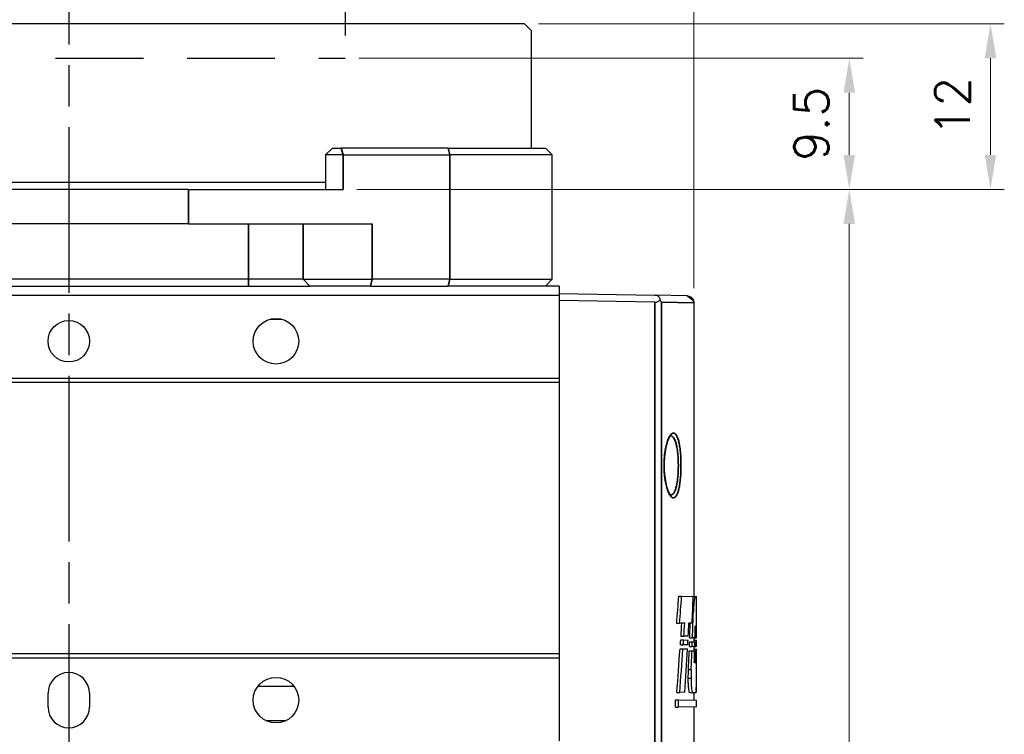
# Model space of a CAD drawing. Header units: millimetres. Extents: x 399 to 6076, y -1991 to 1602.
# Tile 85 of 256: x 4641 to 4712, y -1100 to -1048. Entities that reach past the tile are written whole.
import ezdxf

# ---------------------------------------------------------------- set-up
doc = ezdxf.new("R2010")
doc.units = ezdxf.units.MM
doc.linetypes.add('AM_ISO08W050', pattern=[18, 12, -1.5, 3, -1.5])
doc.linetypes.add('HIDDEN', pattern=[9.525, 6.35, -3.175])
for name, color, linetype, lineweight in [('AM_5', 3, 'Continuous', 25), ('AM_7', 4, 'AM_ISO08W050', 25), ('可見 (ISO)', 7, 'Continuous', 25), ('窄部可見 (ISO)', 7, 'Continuous', 35)]:
    doc.layers.add(name, color=color, linetype=linetype, lineweight=lineweight)
doc.styles.add('尺寸標註', font='romans.shx', dxfattribs={"bigfont": 'CHINESET.SHX'})
doc.dimstyles.new('CNS1$0', dxfattribs={"dimtxt": 2.5, "dimasz": 2.5, "dimexe": 1, "dimexo": 1, "dimgap": 1.5, "dimtad": 1, "dimtoh": 1, "dimdec": 1, "dimdsep": 46, "dimtxsty": '尺寸標註', "dimcen": 0, "dimclrd": 2, "dimclre": 2, "dimclrt": 1, "dimadec": 0, "dimazin": 2, "dimtp": 0.1, "dimtm": 0.1, "dimtfac": 0.71, "dimtdec": 1, "dimtmove": 0, "dimatfit": 0, "dimfxl": 0, "dimlwd": 13, "dimlwe": 13, "dimarcsym": 0})

# ---------------------------------------------------------------- blocks, each defined once
blk = doc.blocks.new('*D346')
at = {"layer": 'AM_5', "color": 2, "lineweight": 13}
for p, q in [((4644.155, -1036.644), (4644.155, -1022.644)), ((4689.402, -1067.29), (4689.402, -1022.644)), ((4646.655, -1023.644), (4686.902, -1023.644))]:
    blk.add_line(p, q, dxfattribs=at)
at = {"layer": 'AM_5', "color": 2}
for points in [[(4646.655, -1023.228), (4646.655, -1024.061), (4644.155, -1023.644)], [(4686.902, -1023.228), (4686.902, -1024.061), (4689.402, -1023.644)]]:
    blk.add_solid(points, dxfattribs=at)
at = {"layer": 'Defpoints', "color": 0}
for p in [(4689.402, -1023.644), (4644.155, -1037.644), (4689.402, -1068.29)]:
    blk.add_point(p, dxfattribs=at)
at = {"layer": 'AM_5', "color": 1, "insert": (4666.778, -1020.894), "char_height": 2.5, "attachment_point": 5, "style": '尺寸標註'}
blk.add_mtext('45.2', dxfattribs=at)
blk = doc.blocks.new('*D347')
at = {"layer": 'AM_5', "color": 2, "lineweight": 13}
for p, q in [((4602.155, -1067.107), (4602.155, -1012.644)), ((4689.402, -1067.29), (4689.402, -1012.644)), ((4604.655, -1013.644), (4686.902, -1013.644))]:
    blk.add_line(p, q, dxfattribs=at)
at = {"layer": 'AM_5', "color": 2}
for points in [[(4604.655, -1013.228), (4604.655, -1014.061), (4602.155, -1013.644)], [(4686.902, -1013.228), (4686.902, -1014.061), (4689.402, -1013.644)]]:
    blk.add_solid(points, dxfattribs=at)
at = {"layer": 'Defpoints', "color": 0}
for p in [(4689.402, -1013.644), (4602.155, -1068.107), (4689.402, -1068.29)]:
    blk.add_point(p, dxfattribs=at)
at = {"layer": 'AM_5', "color": 1, "insert": (4645.778, -1010.894), "char_height": 2.5, "attachment_point": 5, "style": '尺寸標註'}
blk.add_mtext('87.2', dxfattribs=at)
blk = doc.blocks.new('*D348')
at = {"layer": 'AM_5', "color": 2, "lineweight": 13}
for p, q in [((4572.085, -1069.994), (4572.085, -1000.144)), ((4689.402, -1067.29), (4689.402, -1000.144)), ((4686.902, -1001.144), (4574.585, -1001.144))]:
    blk.add_line(p, q, dxfattribs=at)
at = {"layer": 'AM_5', "color": 2}
for points in [[(4574.585, -1000.728), (4574.585, -1001.561), (4572.085, -1001.144)], [(4686.902, -1000.728), (4686.902, -1001.561), (4689.402, -1001.144)]]:
    blk.add_solid(points, dxfattribs=at)
at = {"layer": 'Defpoints', "color": 0}
for p in [(4572.085, -1001.144), (4689.402, -1068.29), (4572.085, -1070.994)]:
    blk.add_point(p, dxfattribs=at)
at = {"layer": 'AM_5', "color": 1, "insert": (4630.743, -998.394), "char_height": 2.5, "attachment_point": 5, "style": '尺寸標註'}
blk.add_mtext('117.3', dxfattribs=at)
blk = doc.blocks.new('*D349')
at = {"layer": 'AM_5', "color": 2, "lineweight": 13}
for p, q in [((4665.007, -1060.144), (4701.655, -1060.144)), ((4700.655, -1146.644), (4700.655, -1062.644)), ((4664.134, -1149.144), (4701.655, -1149.144))]:
    blk.add_line(p, q, dxfattribs=at)
at = {"layer": 'AM_5', "color": 2}
for points in [[(4700.238, -1062.644), (4701.072, -1062.644), (4700.655, -1060.144)], [(4700.238, -1146.644), (4701.072, -1146.644), (4700.655, -1149.144)]]:
    blk.add_solid(points, dxfattribs=at)
at = {"layer": 'Defpoints', "color": 0}
for p in [(4664.007, -1060.144), (4700.655, -1060.144), (4663.134, -1149.144)]:
    blk.add_point(p, dxfattribs=at)
at = {"layer": 'AM_5', "color": 1, "insert": (4697.905, -1104.644), "char_height": 2.5, "attachment_point": 5, "rotation": 90, "style": '尺寸標註'}
blk.add_mtext('89', dxfattribs=at)
blk = doc.blocks.new('*D411')
at = {"layer": 'AM_5', "color": 2, "lineweight": 13}
for p, q in [((4665.155, -1050.644), (4701.655, -1050.644)), ((4700.655, -1057.644), (4700.655, -1053.144)), ((4665.007, -1060.144), (4701.655, -1060.144))]:
    blk.add_line(p, q, dxfattribs=at)
at = {"layer": 'AM_5', "color": 2}
for points in [[(4700.238, -1053.144), (4701.072, -1053.144), (4700.655, -1050.644)], [(4700.238, -1057.644), (4701.072, -1057.644), (4700.655, -1060.144)]]:
    blk.add_solid(points, dxfattribs=at)
at = {"layer": 'Defpoints', "color": 0}
for p in [(4664.155, -1050.644), (4700.655, -1050.644), (4664.007, -1060.144)]:
    blk.add_point(p, dxfattribs=at)
at = {"layer": 'AM_5', "color": 1, "insert": (4697.905, -1055.394), "char_height": 2.5, "attachment_point": 5, "rotation": 90, "style": '尺寸標註'}
blk.add_mtext('9.5', dxfattribs=at)
blk = doc.blocks.new('*D412')
at = {"layer": 'AM_5', "color": 2, "lineweight": 13}
for p, q in [((4678.155, -1048.144), (4711.877, -1048.144)), ((4710.877, -1057.644), (4710.877, -1050.644)), ((4665.007, -1060.144), (4711.877, -1060.144))]:
    blk.add_line(p, q, dxfattribs=at)
at = {"layer": 'AM_5', "color": 2}
for points in [[(4710.46, -1050.644), (4711.294, -1050.644), (4710.877, -1048.144)], [(4710.46, -1057.644), (4711.294, -1057.644), (4710.877, -1060.144)]]:
    blk.add_solid(points, dxfattribs=at)
at = {"layer": 'Defpoints', "color": 0}
for p in [(4677.155, -1048.144), (4710.877, -1048.144), (4664.007, -1060.144)]:
    blk.add_point(p, dxfattribs=at)
at = {"layer": 'AM_5', "color": 1, "insert": (4708.127, -1054.144), "char_height": 2.5, "attachment_point": 5, "rotation": 90, "style": '尺寸標註'}
blk.add_mtext('12', dxfattribs=at)

msp = doc.modelspace()

# ---------------------------------------------------------------- linework, layer by layer
at = {"color": 7, "linetype": 'HIDDEN'}
for p in [(4664.155, -1042.644), (4624.155, -1050.644)]:
    msp.add_line(p, (4664.155, -1050.644), dxfattribs=at)
at = {"layer": 'AM_7'}
msp.add_line((4644.155, -1037.644), (4644.155, -1127.254), dxfattribs=at)
at = {"layer": '可見 (ISO)'}
for p, q in [((4677.155, -1048.144), (4611.155, -1048.144)), ((4677.155, -1048.144), (4677.655, -1048.644)), ((4677.655, -1057.144), (4677.655, -1048.644)), ((4663.248, -1057.144), (4662.748, -1057.644)), ((4664.007, -1057.644), (4662.748, -1057.644)), ((4662.748, -1057.644), (4662.748, -1060.144)), ((4663.248, -1057.144), (4663.877, -1057.144)), ((4671.614, -1057.144), (4663.877, -1057.144)), ((4664.007, -1057.644), (4671.743, -1057.644)), ((4671.614, -1057.144), (4678.655, -1057.144)), ((4679.155, -1057.644), (4671.743, -1057.644)), ((4679.155, -1057.644), (4678.655, -1057.144)), ((4679.155, -1066.644), (4679.155, -1057.644)), ((4662.748, -1059.644), (4625.562, -1059.644)), ((4652.825, -1060.144), (4635.485, -1060.144)), ((4652.825, -1060.144), (4664.007, -1060.144)), ((4652.825, -1062.644), (4635.485, -1062.644)), ((4652.825, -1062.644), (4666.119, -1062.644)), ((4657.155, -1066.644), (4631.155, -1066.644)), ((4661.119, -1066.644), (4657.155, -1066.644)), ((4661.119, -1066.644), (4666.119, -1066.644)), ((4671.743, -1066.644), (4666.119, -1066.644)), ((4671.743, -1066.644), (4679.155, -1066.644)), ((4679.155, -1066.644), (4678.655, -1067.144)), ((4631.155, -1067.144), (4657.155, -1067.144)), ((4657.155, -1067.144), (4661.615, -1067.144)), ((4665.989, -1067.144), (4661.615, -1067.144)), ((4665.989, -1067.144), (4671.614, -1067.144)), ((4678.655, -1067.144), (4671.614, -1067.144)), ((4679.655, -1067.144), (4678.655, -1067.144)), ((4679.655, -1067.144), (4679.655, -1067.841)), ((4679.655, -1067.841), (4607.655, -1067.841)), ((4679.655, -1067.694), (4686.585, -1067.815)), ((4679.655, -1067.841), (4679.655, -1073.841)), ((4686.585, -1068.315), (4679.655, -1068.194)), ((4688.914, -1067.856), (4686.585, -1067.815)), ((4689.405, -1068.356), (4689.405, -1089.638)), ((4679.655, -1073.841), (4607.655, -1073.841)), ((4679.655, -1073.841), (4679.655, -1074.141)), ((4679.655, -1074.141), (4607.655, -1074.141)), ((4679.655, -1074.141), (4679.655, -1093.794)), ((4688.311, -1089.618), (4688.516, -1089.622)), ((4688.516, -1089.622), (4689.353, -1089.637)), ((4689.353, -1089.637), (4689.487, -1089.639)), ((4689.487, -1089.639), (4689.603, -1089.641)), ((4689.605, -1092.474), (4689.605, -1089.769)), ((4689.314, -1090.745), (4689.368, -1090.745)), ((4688.164, -1091.58), (4688.371, -1091.576)), ((4688.739, -1091.569), (4688.371, -1091.576)), ((4689.283, -1091.56), (4689.051, -1091.564)), ((4689.575, -1091.775), (4689.501, -1091.776)), ((4688.473, -1092.511), (4688.678, -1092.507)), ((4689.003, -1092.502), (4688.678, -1092.507)), ((4689.482, -1092.625), (4689.302, -1092.628)), ((4689.482, -1092.625), (4689.564, -1092.623)), ((4689.605, -1092.623), (4689.564, -1092.623)), ((4688.427, -1093.14), (4688.633, -1093.136)), ((4688.452, -1092.778), (4688.657, -1092.781)), ((4688.966, -1093.13), (4688.633, -1093.136)), ((4688.657, -1092.781), (4688.984, -1092.787)), ((4689.079, -1093.26), (4689.281, -1093.256)), ((4689.092, -1092.92), (4689.294, -1092.924)), ((4689.1, -1092.631), (4689.302, -1092.628)), ((4689.467, -1093.253), (4689.281, -1093.256)), ((4689.294, -1092.924), (4689.475, -1092.927)), ((4689.405, -1092.626), (4689.405, -1092.926)), ((4689.405, -1092.794), (4689.591, -1092.798)), ((4689.405, -1093.254), (4689.405, -1093.575)), ((4689.467, -1093.253), (4689.556, -1093.251)), ((4689.475, -1092.927), (4689.561, -1092.929)), ((4689.604, -1093.25), (4689.556, -1093.251)), ((4689.561, -1092.929), (4689.605, -1092.929)), ((4679.655, -1093.794), (4607.655, -1093.794)), ((4679.655, -1093.794), (4679.655, -1094.094)), ((4688.404, -1093.426), (4688.609, -1093.43)), ((4688.609, -1093.43), (4688.947, -1093.436)), ((4689.067, -1093.569), (4689.269, -1093.573)), ((4689.269, -1093.573), (4689.458, -1093.576)), ((4689.405, -1093.444), (4689.588, -1093.447)), ((4689.458, -1093.576), (4689.55, -1093.578)), ((4689.55, -1093.578), (4689.603, -1093.579)), ((4679.655, -1094.094), (4607.655, -1094.094)), ((4679.655, -1094.094), (4679.655, -1100.094)), ((4689.436, -1094.416), (4689.535, -1094.418)), ((4689.011, -1094.928), (4689.213, -1094.929)), ((4689.002, -1095.56), (4689.204, -1095.561)), ((4642.655, -1097.644), (4642.655, -1096.644)), ((4645.655, -1096.644), (4645.655, -1097.644)), ((4688.175, -1096.585), (4688.381, -1096.581)), ((4688.763, -1096.574), (4688.381, -1096.581)), ((4689.318, -1096.616), (4689.117, -1096.619)), ((4689.549, -1096.612), (4689.319, -1096.616)), ((4689.405, -1096.614), (4689.405, -1097.15)), ((4689.559, -1096.561), (4689.604, -1096.56)), ((4688.068, -1097.127), (4688.275, -1097.13)), ((4688.068, -1097.658), (4688.068, -1097.127)), ((4688.275, -1097.13), (4688.275, -1097.655)), ((4688.275, -1097.13), (4689.605, -1097.154)), ((4689.605, -1097.632), (4689.605, -1097.154)), ((4688.068, -1097.658), (4688.275, -1097.655)), ((4689.605, -1097.632), (4688.275, -1097.655)), ((4689.405, -1097.635), (4689.405, -1116.233))]:
    msp.add_line(p, q, dxfattribs=at)
for centre, radius in [((4644.155, -1071.144), 1.5), ((4659.155, -1071.144), 1.65), ((4659.155, -1097.144), 1.65)]:
    msp.add_circle(centre, radius, dxfattribs=at)
for centre, start, end in [((4644.155, -1096.644), 0, 180), ((4644.155, -1097.644), 180, 0)]:
    msp.add_arc(centre, 1.5, start, end, dxfattribs=at)
for centre, major_axis, ratio, start_param, end_param in [((4686.576, -1067.815), (-0.358, 0.361), 0.965693, 2.360557, 3.237574), ((4246.454, -1058.243), (442.267, -25.021), 0.951069, 6.263403, 6.268071), ((4244.393, -1058.227), (444.525, -25.149), 0.951069, 6.263777, 6.268404), ((4212.496, -1077.513), (476.418, 26.953), 0.951069, 6.192818, 6.197057), ((4210.18, -1073.918), (478.719, -27.285), 0.951806, 0.018811, 0.022939), ((4231.969, -1062.689), (456.738, -26.032), 0.951806, 6.274464, 6.276623), ((4229.9, -1062.677), (459.004, -26.161), 0.951806, 6.274785, 6.276933), ((4212.596, -1072.389), (476.301, 27.147), 0.951806, 6.179076, 6.181142), ((4212.16, -1073.921), (476.542, -27.161), 0.951806, 0.018621, 0.020975), ((4201.397, -1084.812), (487.491, 27.785), 0.951806, 6.206565, 6.208391), ((4201.823, -1083.983), (487.066, -27.761), 0.951806, 0.041205, 0.043032), ((4199.902, -1095.092), (488.984, 27.87), 0.951806, 6.228672, 6.22899), ((4643.656, -1061.629), (-0.938, 140.961), 0.324485, 4.484781, 4.487414), ((4643.651, -1061.626), (-0.943, 141.584), 0.3245, 4.485792, 4.48836), ((4643.656, -1072.16), (0.943, 141.576), 0.324483, 4.565882, 4.568332), ((4643.652, -1073.9), (-0.939, 140.967), 0.324499, 4.572462, 4.574891), ((4643.655, -1073.902), (-0.942, 141.578), 0.324488, 4.573096, 4.575464), ((4643.647, -1084.863), (0.942, 141.591), 0.324516, 4.655261, 4.657566), ((4643.654, -1084.109), (-0.942, 141.579), 0.32449, 4.645614, 4.647898), ((4643.656, -1091.337), (-0.855, -223.216), 0.205814, 1.564452, 1.56504), ((4643.658, -1095.072), (0.942, 141.574), 0.324478, 4.727419, 4.729687), ((4643.655, -1061.29), (0.935, -142.232), 0.321589, 1.317912, 1.340768), ((4643.655, -1061.29), (0.94, -142.854), 0.321589, 1.319052, 1.341752), ((4216.893, -1072.47), (472.004, 26.902), 0.951806, 6.16979, 6.176773), ((4215.28, -1074.113), (473.425, -26.983), 0.951806, 0.013684, 0.016697), ((4213.29, -1074.11), (475.611, -27.108), 0.951806, 0.013887, 0.01688), ((4210.225, -1084.899), (478.688, 27.062), 0.950998, 6.202937, 6.204779), ((4210.744, -1084.077), (478.17, -27.033), 0.950998, 0.036675, 0.03852), ((4199.622, -1094.769), (489.264, -27.886), 0.951806, 0.062362, 0.062643), ((4199.619, -1095.005), (489.267, 27.886), 0.951806, 6.222178, 6.226432), ((4199.622, -1094.769), (489.264, -27.886), 0.951806, 0.055971, 0.059557)]:
    msp.add_ellipse(centre, major_axis=major_axis, ratio=ratio, start_param=start_param, end_param=end_param, dxfattribs=at)
for points, knots in [([(4686.966, -1068.142), (4686.964, -1068.103), (4686.956, -1068.064), (4686.925, -1067.989), (4686.902, -1067.953), (4686.841, -1067.894), (4686.806, -1067.87), (4686.738, -1067.84), (4686.708, -1067.831), (4686.647, -1067.819), (4686.616, -1067.816), (4686.585, -1067.815)], [0.00000087, 0.00000087, 0.00000087, 0.00000087, 0.01642997, 0.01642997, 0.03297362, 0.03297362, 0.04733203, 0.04733203, 0.05698009, 0.05698009, 0.06635361, 0.06635361, 0.06635361, 0.06635361]), ([(4687.051, -1068.315), (4687.048, -1068.306), (4687.045, -1068.297), (4687.034, -1068.268), (4687.025, -1068.247), (4687.001, -1068.198), (4686.985, -1068.17), (4686.966, -1068.142)], [-0.0247686, -0.0247686, -0.0247686, -0.0247686, -0.02091448, -0.02091448, -0.01229054, -0.01229054, -0.00000097, -0.00000097, -0.00000097, -0.00000097]), ([(4688.914, -1067.856), (4688.914, -1067.856), (4688.914, -1067.856), (4688.914, -1067.856), (4688.914, -1067.856), (4688.916, -1067.856), (4688.917, -1067.856), (4688.921, -1067.856), (4688.925, -1067.856), (4688.961, -1067.858), (4688.994, -1067.863), (4689.079, -1067.884), (4689.131, -1067.906), (4689.205, -1067.954), (4689.232, -1067.976), (4689.258, -1068.001), (4689.259, -1068.003), (4689.267, -1068.01), (4689.272, -1068.016), (4689.293, -1068.039), (4689.307, -1068.058), (4689.351, -1068.123), (4689.374, -1068.174), (4689.397, -1068.258), (4689.402, -1068.29), (4689.405, -1068.333), (4689.405, -1068.345), (4689.405, -1068.356)], [0, 0, 0, 0, 0.00001337, 0.00001337, 0.00004901, 0.00004901, 0.00042924, 0.00042924, 0.00144321, 0.00144321, 0.01132451, 0.01132451, 0.02775701, 0.02775701, 0.03787048, 0.03787048, 0.03864818, 0.03864818, 0.0409818, 0.0409818, 0.04799743, 0.04799743, 0.06448871, 0.06448871, 0.07409933, 0.07409933, 0.07745578, 0.07745578, 0.07745578, 0.07745578]), ([(4688.914, -1067.856), (4688.914, -1067.856), (4688.914, -1067.856), (4688.914, -1067.856), (4688.914, -1067.856), (4688.914, -1067.856), (4689.405, -1068.122), (4689.405, -1068.356)], [0, 0, 0, 0, 0.00003896, 0.00003896, 0.00005822, 0.00005822, 0.07014915, 0.07014915, 0.07014915, 0.07014915]), ([(4687.741, -1077.998), (4687.741, -1077.998), (4687.735, -1078), (4687.698, -1078.03), (4687.65, -1078.087), (4687.56, -1078.256), (4687.515, -1078.364), (4687.427, -1078.64), (4687.383, -1078.819), (4687.312, -1079.218), (4687.284, -1079.446), (4687.262, -1079.79), (4687.257, -1079.903), (4687.254, -1080.045), (4687.254, -1080.074), (4687.254, -1080.124), (4687.254, -1080.146), (4687.254, -1080.232), (4687.255, -1080.297), (4687.263, -1080.556), (4687.277, -1080.749), (4687.323, -1081.147), (4687.359, -1081.352), (4687.444, -1081.711), (4687.494, -1081.869), (4687.598, -1082.115), (4687.654, -1082.205), (4687.721, -1082.281), (4687.741, -1082.29), (4687.741, -1082.29)], [0.0207169, 0.0207169, 0.0207169, 0.0207169, 0.0486597, 0.0486597, 0.1137949, 0.1137949, 0.1731123, 0.1731123, 0.2422385, 0.2422385, 0.3140264, 0.3140264, 0.3480923, 0.3480923, 0.3567118, 0.3567118, 0.3631759, 0.3631759, 0.3825853, 0.3825853, 0.441293, 0.441293, 0.5111221, 0.5111221, 0.5820149, 0.5820149, 0.6530275, 0.6530275, 0.6994876, 0.6994876, 0.6994876, 0.6994876]), ([(4689.487, -1089.639), (4689.477, -1089.657), (4689.465, -1089.695), (4689.437, -1089.837), (4689.421, -1089.965), (4689.393, -1090.26), (4689.38, -1090.447), (4689.371, -1090.683), (4689.369, -1090.714), (4689.368, -1090.745)], [-0.231066, -0.231066, -0.231066, -0.231066, -0.1883894, -0.1883894, -0.1255662, -0.1255662, -0.0627831, -0.0627831, -0.053411, -0.053411, -0.053411, -0.053411]), ([(4689.605, -1089.769), (4689.605, -1089.747), (4689.605, -1089.728), (4689.605, -1089.669), (4689.604, -1089.646), (4689.603, -1089.641)], [-0.18809261, -0.18809261, -0.18809261, -0.18809261, -0.17584149, -0.17584149, -0.14486418, -0.14486418, -0.14486418, -0.14486418]), ([(4689.117, -1096.619), (4689.104, -1096.62), (4689.089, -1096.596), (4689.061, -1096.5), (4689.048, -1096.428), (4689.026, -1096.26), (4689.017, -1096.154), (4689.004, -1095.922), (4689.001, -1095.796), (4689.001, -1095.639), (4689.001, -1095.6), (4689.002, -1095.56)], [0.1421247, 0.1421247, 0.1421247, 0.1421247, 0.177904, 0.177904, 0.2136834, 0.2136834, 0.2492251, 0.2492251, 0.2847668, 0.2847668, 0.2963185, 0.2963185, 0.2963185, 0.2963185]), ([(4689.204, -1095.561), (4689.203, -1095.6), (4689.203, -1095.639), (4689.203, -1095.678), (4689.203, -1095.796), (4689.206, -1095.921), (4689.219, -1096.153), (4689.228, -1096.258), (4689.249, -1096.425), (4689.263, -1096.497), (4689.29, -1096.593), (4689.305, -1096.616), (4689.319, -1096.616), (4689.319, -1096.616), (4689.319, -1096.616)], [-0.0115197, -0.0115197, -0.0115197, -0.0115197, 0, 0, 0, 0.0354088, 0.0354088, 0.0708176, 0.0708176, 0.1064609, 0.1064609, 0.1421042, 0.1421042, 0.1426401, 0.1426401, 0.1426401, 0.1426401]), ([(4689.549, -1096.612), (4689.555, -1096.59), (4689.56, -1096.558), (4689.573, -1096.431), (4689.579, -1096.303), (4689.588, -1096.007), (4689.591, -1095.821), (4689.593, -1095.599), (4689.594, -1095.581), (4689.594, -1095.563)], [-0.7207878, -0.7207878, -0.7207878, -0.7207878, -0.6892162, -0.6892162, -0.6265587, -0.6265587, -0.563995, -0.563995, -0.5586618, -0.5586618, -0.5586618, -0.5586618])]:
    msp.add_open_spline(points, degree=3, knots=knots, dxfattribs=at)
for points, weights in [([(4658.752, -1069.544), (4659.155, -1069.544), (4659.558, -1069.544)], [2.85453941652, 2.94374377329, 2.85453941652]), ([(4660.467, -1096.144), (4659.155, -1096.144), (4657.843, -1096.144)], [2.88408998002, 4.75874846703, 2.88408998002]), ([(4659.842, -1098.644), (4659.155, -1098.644), (4658.468, -1098.644)], [1.79251403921, 1.97176544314, 1.79251403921])]:
    msp.add_rational_spline(points, weights, degree=2, dxfattribs=at)
for points in [[(4689.002, -1095.56), (4689.004, -1095.351), (4689.007, -1095.14), (4689.011, -1094.928)], [(4689.213, -1094.929), (4689.209, -1095.141), (4689.206, -1095.352), (4689.204, -1095.561)]]:
    msp.add_open_spline(points, degree=3, dxfattribs=at)
at = {"layer": '窄部可見 (ISO)'}
for p, q in [((4664.007, -1057.644), (4663.877, -1057.144)), ((4664.007, -1060.144), (4664.007, -1057.644)), ((4671.743, -1057.644), (4671.614, -1057.144)), ((4671.743, -1057.644), (4671.743, -1066.644)), ((4652.825, -1062.644), (4652.825, -1060.144)), ((4657.155, -1066.644), (4657.155, -1062.644)), ((4661.119, -1062.644), (4661.119, -1066.644)), ((4666.119, -1066.644), (4666.119, -1062.644)), ((4657.155, -1066.644), (4657.155, -1067.144)), ((4661.119, -1066.644), (4661.615, -1067.144)), ((4666.119, -1066.644), (4665.989, -1067.144)), ((4671.743, -1066.644), (4671.614, -1067.144)), ((4686.585, -1115.523), (4686.585, -1068.315)), ((4689.405, -1068.356), (4687.051, -1068.315)), ((4687.051, -1068.315), (4687.051, -1115.523))]:
    msp.add_line(p, q, dxfattribs=at)
for points, knots in [([(4687.248, -1080.372), (4687.243, -1080.215), (4687.243, -1080.056), (4687.254, -1079.746), (4687.264, -1079.593), (4687.293, -1079.296), (4687.313, -1079.151), (4687.359, -1078.881), (4687.386, -1078.754), (4687.447, -1078.518), (4687.48, -1078.412), (4687.55, -1078.222), (4687.588, -1078.137), (4687.665, -1077.997), (4687.704, -1077.941), (4687.785, -1077.854), (4687.825, -1077.825), (4687.945, -1077.781), (4688.024, -1077.81), (4688.166, -1077.982), (4688.231, -1078.126), (4688.312, -1078.414), (4688.336, -1078.524), (4688.38, -1078.761), (4688.398, -1078.889), (4688.445, -1079.298), (4688.465, -1079.608), (4688.477, -1080.228), (4688.471, -1080.547), (4688.442, -1080.992), (4688.429, -1081.137), (4688.397, -1081.41), (4688.378, -1081.537), (4688.335, -1081.773), (4688.31, -1081.883), (4688.255, -1082.074), (4688.226, -1082.157), (4688.129, -1082.368), (4688.057, -1082.453), (4687.941, -1082.493), (4687.902, -1082.492), (4687.822, -1082.461), (4687.781, -1082.431), (4687.701, -1082.343), (4687.661, -1082.286), (4687.584, -1082.144), (4687.547, -1082.059), (4687.477, -1081.868), (4687.444, -1081.761), (4687.384, -1081.525), (4687.357, -1081.396), (4687.288, -1080.991), (4687.258, -1080.687), (4687.248, -1080.372)], [0, 0, 0, 0, 0.00047265, 0.00047265, 0.0009453, 0.0009453, 0.00141795, 0.00141795, 0.0018906, 0.0018906, 0.00236326, 0.00236326, 0.00283591, 0.00283591, 0.00330856, 0.00330856, 0.00378121, 0.00378121, 0.00472651, 0.00472651, 0.00567181, 0.00567181, 0.00614446, 0.00614446, 0.00661711, 0.00661711, 0.00756242, 0.00756242, 0.00850772, 0.00850772, 0.00898037, 0.00898037, 0.00945302, 0.00945302, 0.00992567, 0.00992567, 0.01039832, 0.01039832, 0.01134362, 0.01134362, 0.01181628, 0.01181628, 0.01228893, 0.01228893, 0.01276158, 0.01276158, 0.01323423, 0.01323423, 0.01370688, 0.01370688, 0.01417953, 0.01417953, 0.01512483, 0.01512483, 0.01512483, 0.01512483]), ([(4687.739, -1082.289), (4687.756, -1082.289), (4687.772, -1082.286), (4687.789, -1082.281), (4687.866, -1082.257), (4687.938, -1082.179), (4688.002, -1082.05), (4688.034, -1081.986), (4688.064, -1081.91), (4688.091, -1081.823), (4688.118, -1081.736), (4688.143, -1081.636), (4688.164, -1081.528), (4688.186, -1081.42), (4688.205, -1081.303), (4688.221, -1081.178), (4688.236, -1081.053), (4688.249, -1080.92), (4688.259, -1080.785), (4688.278, -1080.513), (4688.285, -1080.221), (4688.279, -1079.937), (4688.273, -1079.653), (4688.253, -1079.37), (4688.222, -1079.12), (4688.206, -1078.995), (4688.188, -1078.878), (4688.166, -1078.77), (4688.144, -1078.661), (4688.12, -1078.561), (4688.093, -1078.473), (4688.039, -1078.297), (4687.974, -1078.165), (4687.904, -1078.087), (4687.852, -1078.03), (4687.796, -1078), (4687.739, -1077.999)], [0.003263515, 0.003263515, 0.003263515, 0.003263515, 0.003449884, 0.003449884, 0.003449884, 0.004312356, 0.004312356, 0.004312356, 0.004743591, 0.004743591, 0.004743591, 0.005174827, 0.005174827, 0.005174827, 0.005606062, 0.005606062, 0.005606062, 0.006037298, 0.006037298, 0.006037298, 0.006899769, 0.006899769, 0.006899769, 0.00776224, 0.00776224, 0.00776224, 0.008193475, 0.008193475, 0.008193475, 0.008624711, 0.008624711, 0.008624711, 0.009487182, 0.009487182, 0.009487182, 0.010118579, 0.010118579, 0.010118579, 0.010118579])]:
    msp.add_open_spline(points, degree=3, knots=knots, dxfattribs=at)
msp.add_rational_spline([(4687.248, -1080.372), (4687.257, -1080.369), (4687.257, -1080.366)], [1.00000251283, 0.927342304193, 0.880933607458], degree=2, dxfattribs=at)

# ---------------------------------------------------------------- dimensions: what is measured, and where the dimension line sits
at = {"layer": 'AM_5'}
for base, p1, p2, picture, middle in [((4572.085, -1001.144), (4689.402, -1068.29), (4572.085, -1070.994), '*D348', (4630.743, -998.394)), ((4689.402, -1013.644), (4602.155, -1068.107), (4689.402, -1068.29), '*D347', (4645.778, -1010.894)), ((4689.402, -1023.644), (4644.155, -1037.644), (4689.402, -1068.29), '*D346', (4666.778, -1020.894))]:
    dim = msp.add_linear_dim(base=base, p1=p1, p2=p2, dimstyle='CNS1$0', override={"dimfxl": 4, "dimarcsym": 1}, dxfattribs=at)
    dim.commit()
    dim.dimension.update_dxf_attribs({"geometry": picture, "text_midpoint": middle})
for base, p1, p2, picture, middle in [((4710.877, -1048.144), (4664.007, -1060.144), (4677.155, -1048.144), '*D412', (4708.127, -1054.144)), ((4700.655, -1050.644), (4664.007, -1060.144), (4664.155, -1050.644), '*D411', (4697.905, -1055.394)), ((4700.655, -1060.144), (4663.134, -1149.144), (4664.007, -1060.144), '*D349', (4697.905, -1104.644))]:
    dim = msp.add_linear_dim(base=base, p1=p1, p2=p2, angle=90, dimstyle='CNS1$0', override={"dimtix": 1, "dimfxl": 4, "dimarcsym": 1}, dxfattribs=at)
    dim.commit()
    dim.dimension.update_dxf_attribs({"geometry": picture, "text_midpoint": middle})

doc.saveas('drawing.dxf')
